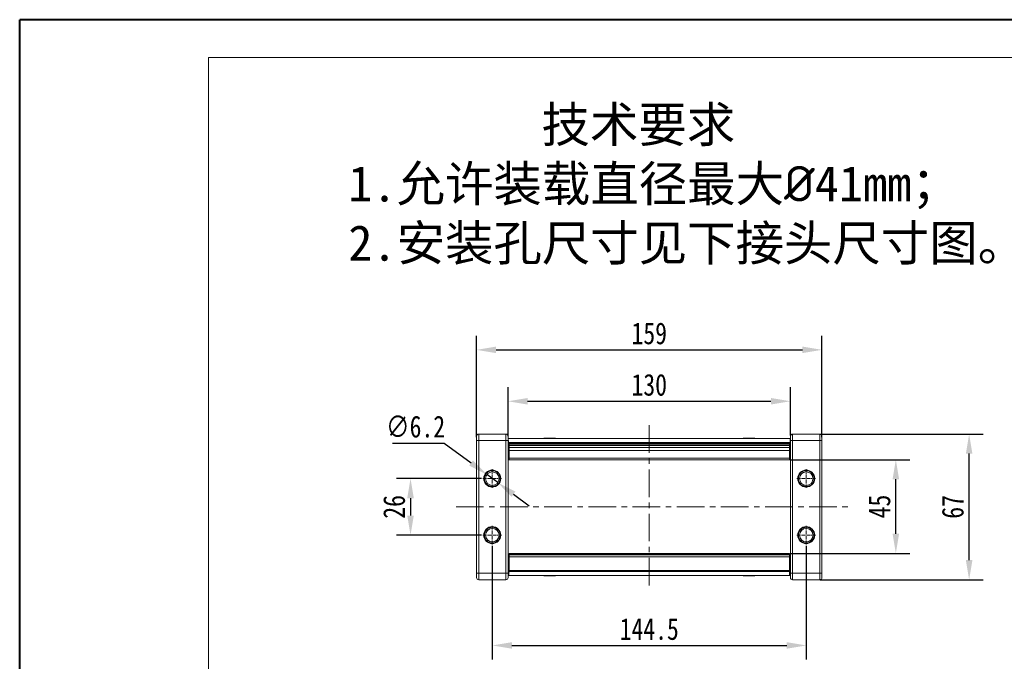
# Model space of a CAD drawing. Header units: millimetres. Extents: x 2854 to 4324, y 357 to 1390.
# Tile 9 of 45: x 2854 to 3307, y 1095 to 1390. Entities that reach past the tile are written whole.
import ezdxf

# ---------------------------------------------------------------- set-up
doc = ezdxf.new("R2010")
doc.units = ezdxf.units.MM
doc.linetypes.add('CENTER', pattern=[0.6, 0.375, -0.075, 0.075, -0.075])
doc.linetypes.add('CENTERX2', pattern=[20.32, 12.7, -2.54, 2.54, -2.54])
doc.styles.get("Standard").update_dxf_attribs({"font": '仿宋_GB2312.ttf', "width": 0.8})
doc.styles.add('样式 6', font='仿宋_GB2312.ttf')
doc.dimstyles.new('ISO-45.1', dxfattribs={"dimtxt": 10, "dimasz": 9, "dimexe": 6.5, "dimexo": 0.625, "dimgap": 2.5, "dimtad": 1, "dimtoh": 1, "dimdsep": 46, "dimtxsty": 'Standard', "dimcen": 2.5, "dimadec": 0, "dimazin": 0, "dimtfac": 1, "dimtmove": 0, "dimatfit": 3, "dimfxl": 0, "dimarcsym": 0})
doc.dimstyles.new('副本 ISO-45.1', dxfattribs={"dimtxt": 10, "dimasz": 9, "dimexe": 6.5, "dimexo": 0.625, "dimgap": 2.5, "dimtad": 1, "dimdsep": 46, "dimtxsty": 'Standard', "dimcen": 2.5, "dimadec": 0, "dimazin": 0, "dimtfac": 1, "dimtmove": 0, "dimatfit": 3, "dimfxl": 0, "dimarcsym": 0})

# ---------------------------------------------------------------- blocks, each defined once
blk = doc.blocks.new('*D2151')
at = {"color": 0, "lineweight": -2}
for p, q in [((3071.69, 1148.36), (3071.69, 1096.03)), ((3216.19, 1148.36), (3216.19, 1096.03)), ((3080.69, 1102.53), (3207.19, 1102.53))]:
    blk.add_line(p, q, dxfattribs=at)
at = {"color": 0, "lineweight": 9}
for points in [[(3080.69, 1104.03), (3080.69, 1101.03), (3071.69, 1102.53)], [(3207.19, 1104.03), (3207.19, 1101.03), (3216.19, 1102.53)]]:
    blk.add_solid(points, dxfattribs=at)
at = {"layer": 'Defpoints', "color": 0, "lineweight": 9}
for p in [(3071.69, 1148.98), (3216.19, 1148.98), (3216.19, 1102.53)]:
    blk.add_point(p, dxfattribs=at)
at = {"color": 0, "lineweight": 9, "insert": (3143.94, 1110.03), "char_height": 10, "attachment_point": 5}
blk.add_mtext('144.5', dxfattribs=at)
blk = doc.blocks.new('*D2152')
at = {"color": 0, "lineweight": -2}
for p, q in [((3209.21, 1187.97), (3263.94, 1187.97)), ((3257.44, 1153.89), (3257.44, 1178.97)), ((3209.12, 1144.89), (3263.94, 1144.89))]:
    blk.add_line(p, q, dxfattribs=at)
at = {"color": 0, "lineweight": 9}
for points in [[(3255.94, 1178.97), (3258.94, 1178.97), (3257.44, 1187.97)], [(3255.94, 1153.89), (3258.94, 1153.89), (3257.44, 1144.89)]]:
    blk.add_solid(points, dxfattribs=at)
at = {"layer": 'Defpoints', "color": 0, "lineweight": 9}
for p in [(3208.59, 1187.97), (3257.44, 1187.97), (3208.49, 1144.89)]:
    blk.add_point(p, dxfattribs=at)
at = {"color": 0, "lineweight": 9, "insert": (3249.94, 1166.43), "char_height": 10, "attachment_point": 5, "rotation": 90}
blk.add_mtext('45', dxfattribs=at)
blk = doc.blocks.new('*D2153')
at = {"color": 0, "lineweight": -2}
for p, q in [((3222.63, 1199.77), (3297.67, 1199.77)), ((3291.17, 1141.77), (3291.17, 1190.77)), ((3222.63, 1132.77), (3297.67, 1132.77))]:
    blk.add_line(p, q, dxfattribs=at)
at = {"color": 0, "lineweight": 9}
for points in [[(3289.67, 1190.77), (3292.67, 1190.77), (3291.17, 1199.77)], [(3289.67, 1141.77), (3292.67, 1141.77), (3291.17, 1132.77)]]:
    blk.add_solid(points, dxfattribs=at)
at = {"layer": 'Defpoints', "color": 0, "lineweight": 9}
for p in [(3222.01, 1199.77), (3291.17, 1199.77), (3222.01, 1132.77)]:
    blk.add_point(p, dxfattribs=at)
at = {"color": 0, "lineweight": 9, "insert": (3283.67, 1166.27), "char_height": 10, "attachment_point": 5, "rotation": 90}
blk.add_mtext('67', dxfattribs=at)
blk = doc.blocks.new('*D2154')
at = {"color": 0, "lineweight": -2}
for p, q in [((3078.94, 1198.8), (3078.94, 1221.35)), ((3208.94, 1199.06), (3208.94, 1221.35)), ((3087.94, 1214.85), (3199.94, 1214.85))]:
    blk.add_line(p, q, dxfattribs=at)
at = {"color": 0, "lineweight": 9}
for points in [[(3087.94, 1216.35), (3087.94, 1213.35), (3078.94, 1214.85)], [(3199.94, 1216.35), (3199.94, 1213.35), (3208.94, 1214.85)]]:
    blk.add_solid(points, dxfattribs=at)
at = {"layer": 'Defpoints', "color": 0, "lineweight": 9}
for p in [(3208.94, 1214.85), (3078.94, 1198.17), (3208.94, 1198.43)]:
    blk.add_point(p, dxfattribs=at)
at = {"color": 0, "lineweight": 9, "insert": (3143.94, 1222.35), "char_height": 10, "attachment_point": 5}
blk.add_mtext('130', dxfattribs=at)
blk = doc.blocks.new('*D2155')
at = {"color": 0, "lineweight": -2}
for p, q in [((3064.44, 1198.4), (3064.44, 1245)), ((3223.44, 1198.4), (3223.44, 1245)), ((3073.44, 1238.5), (3214.44, 1238.5))]:
    blk.add_line(p, q, dxfattribs=at)
at = {"color": 0, "lineweight": 9}
for points in [[(3073.44, 1240), (3073.44, 1237), (3064.44, 1238.5)], [(3214.44, 1240), (3214.44, 1237), (3223.44, 1238.5)]]:
    blk.add_solid(points, dxfattribs=at)
at = {"layer": 'Defpoints', "color": 0, "lineweight": 9}
for p in [(3223.44, 1238.5), (3064.44, 1197.77), (3223.44, 1197.77)]:
    blk.add_point(p, dxfattribs=at)
at = {"color": 0, "lineweight": 9, "insert": (3143.94, 1246), "char_height": 10, "attachment_point": 5}
blk.add_mtext('159', dxfattribs=at)
blk = doc.blocks.new('*D2156')
at = {"color": 0, "lineweight": -2}
for p, q in [((3066.78, 1179.27), (3027.56, 1179.27)), ((3034.06, 1170.27), (3034.06, 1162.27)), ((3066.78, 1153.27), (3027.56, 1153.27))]:
    blk.add_line(p, q, dxfattribs=at)
at = {"color": 0, "lineweight": 9}
for points in [[(3032.56, 1170.27), (3035.56, 1170.27), (3034.06, 1179.27)], [(3032.56, 1162.27), (3035.56, 1162.27), (3034.06, 1153.27)]]:
    blk.add_solid(points, dxfattribs=at)
at = {"layer": 'Defpoints', "color": 0, "lineweight": 9}
for p in [(3067.4, 1179.27), (3034.06, 1153.27), (3067.4, 1153.27)]:
    blk.add_point(p, dxfattribs=at)
at = {"color": 0, "lineweight": 9, "insert": (3026.56, 1166.27), "char_height": 10, "attachment_point": 5, "rotation": 90}
blk.add_mtext('26', dxfattribs=at)
blk = doc.blocks.new('*D2161')
at = {"color": 0, "lineweight": -2}
for p, q in [((3025.77, 1195.62), (3049.47, 1195.62)), ((3049.47, 1195.62), (3061.95, 1186.45)), ((3074.19, 1177.44), (3069.2, 1181.11)), ((3081.44, 1172.1), (3088.69, 1166.77))]:
    blk.add_line(p, q, dxfattribs=at)
at = {"color": 0, "lineweight": 9}
for points in [[(3062.84, 1187.65), (3061.06, 1185.24), (3069.2, 1181.11)], [(3082.33, 1173.31), (3080.55, 1170.89), (3074.19, 1177.44)]]:
    blk.add_solid(points, dxfattribs=at)
at = {"layer": 'Defpoints', "color": 0, "lineweight": 9}
for p in [(3069.2, 1181.11), (3074.19, 1177.44)]:
    blk.add_point(p, dxfattribs=at)
at = {"color": 0, "lineweight": 9, "insert": (3036.37, 1203.12), "char_height": 10, "attachment_point": 5}
blk.add_mtext('∅6.2', dxfattribs=at)

msp = doc.modelspace()

# ---------------------------------------------------------------- linework, layer by layer
at = {"color": 7, "lineweight": 40}
for p in [(2854.171, 357.338), (4314.999, 1390.351)]:
    msp.add_line(p, (2854.171, 1390.351), dxfattribs=at)
at = {"color": 7, "lineweight": 13}
for p in [(2941.125, 374.728), (4297.608, 1372.961)]:
    msp.add_line(p, (2941.125, 1372.961), dxfattribs=at)
at = {"color": 1, "linetype": 'CENTERX2', "lineweight": 13}
for p, q in [((3143.943, 1203.782), (3143.943, 1128.766)), ((3054.993, 1166.274), (3235.661, 1166.274))]:
    msp.add_line(p, q, dxfattribs=at)
at = {"color": 7, "linetype": 'Continuous', "lineweight": 15}
for p, q in [((3065.443, 1196.774), (3064.443, 1196.774)), ((3064.443, 1135.774), (3064.443, 1196.774)), ((3065.443, 1196.774), (3065.443, 1199.774)), ((3065.443, 1199.774), (3077.943, 1199.774)), ((3077.943, 1196.774), (3065.443, 1196.774)), ((3065.443, 1196.774), (3065.443, 1135.774)), ((3077.943, 1196.774), (3077.943, 1199.774)), ((3078.943, 1196.774), (3077.943, 1196.774)), ((3077.943, 1135.774), (3077.943, 1196.774)), ((3078.943, 1197.774), (3143.943, 1197.774)), ((3078.943, 1135.774), (3078.943, 1196.774)), ((3095.417, 1197.774), (3095.417, 1197.924)), ((3096.546, 1197.924), (3095.417, 1197.924)), ((3096.546, 1197.774), (3096.546, 1197.924)), ((3096.546, 1197.924), (3096.573, 1197.924)), ((3096.573, 1197.924), (3096.573, 1197.774)), ((3096.929, 1197.924), (3096.573, 1197.924)), ((3096.929, 1197.774), (3096.929, 1197.924)), ((3098.17, 1197.924), (3096.929, 1197.924)), ((3098.17, 1197.924), (3098.521, 1197.924)), ((3098.17, 1197.774), (3098.17, 1197.924)), ((3098.521, 1197.924), (3098.521, 1197.774)), ((3100.577, 1197.924), (3098.521, 1197.924)), ((3100.577, 1197.774), (3100.577, 1197.924)), ((3100.577, 1197.924), (3100.757, 1197.924)), ((3100.757, 1197.924), (3100.757, 1197.774)), ((3143.943, 1197.774), (3208.943, 1197.774)), ((3187.128, 1197.774), (3187.128, 1197.924)), ((3187.128, 1197.924), (3187.308, 1197.924)), ((3187.308, 1197.924), (3187.308, 1197.774)), ((3189.364, 1197.924), (3187.308, 1197.924)), ((3189.364, 1197.774), (3189.364, 1197.924)), ((3189.364, 1197.924), (3189.715, 1197.924)), ((3189.715, 1197.924), (3189.715, 1197.774)), ((3190.956, 1197.924), (3189.715, 1197.924)), ((3190.956, 1197.774), (3190.956, 1197.924)), ((3191.312, 1197.924), (3190.956, 1197.924)), ((3191.312, 1197.774), (3191.312, 1197.924)), ((3191.312, 1197.924), (3191.339, 1197.924)), ((3191.339, 1197.924), (3191.339, 1197.774)), ((3192.468, 1197.924), (3191.339, 1197.924)), ((3192.468, 1197.774), (3192.468, 1197.924)), ((3208.943, 1196.774), (3209.943, 1196.774)), ((3208.943, 1196.774), (3208.943, 1135.774)), ((3209.943, 1199.774), (3209.943, 1196.774)), ((3209.943, 1199.774), (3222.443, 1199.774)), ((3222.443, 1196.774), (3209.943, 1196.774)), ((3209.943, 1196.774), (3209.943, 1135.774)), ((3222.443, 1199.774), (3222.443, 1196.774)), ((3222.443, 1196.774), (3223.443, 1196.774)), ((3222.443, 1135.774), (3222.443, 1196.774)), ((3223.443, 1196.774), (3223.443, 1135.774)), ((3078.947, 1194.774), (3078.943, 1194.774)), ((3078.958, 1192.186), (3078.943, 1192.274)), ((3078.945, 1195.297), (3078.962, 1191.408)), ((3079.149, 1191.5), (3079.13, 1195.867)), ((3143.943, 1195.867), (3079.13, 1195.867)), ((3079.393, 1195.824), (3143.943, 1195.824)), ((3079.393, 1195.793), (3079.393, 1195.824)), ((3079.393, 1195.793), (3143.943, 1195.793)), ((3079.393, 1195.583), (3079.393, 1195.793)), ((3079.393, 1195.084), (3079.393, 1195.583)), ((3143.943, 1195.583), (3079.393, 1195.583)), ((3143.943, 1195.084), (3079.393, 1195.084)), ((3079.393, 1195.084), (3079.393, 1194.52)), ((3079.393, 1193.614), (3079.393, 1194.52)), ((3079.393, 1194.52), (3143.943, 1194.52)), ((3079.393, 1193.614), (3143.943, 1193.614)), ((3079.393, 1192.182), (3079.393, 1193.614)), ((3143.943, 1192.182), (3079.393, 1192.182)), ((3079.393, 1188.618), (3079.393, 1192.182)), ((3208.755, 1195.867), (3143.943, 1195.867)), ((3143.943, 1195.824), (3208.493, 1195.824)), ((3143.943, 1195.793), (3208.493, 1195.793)), ((3208.493, 1195.583), (3143.943, 1195.583)), ((3208.493, 1195.084), (3143.943, 1195.084)), ((3143.943, 1194.52), (3208.493, 1194.52)), ((3143.943, 1193.614), (3208.493, 1193.614)), ((3208.493, 1192.182), (3143.943, 1192.182)), ((3208.493, 1195.824), (3208.493, 1195.793)), ((3208.493, 1195.793), (3208.493, 1195.583)), ((3208.493, 1195.583), (3208.493, 1195.084)), ((3208.493, 1194.52), (3208.493, 1195.084)), ((3208.493, 1194.52), (3208.493, 1193.614)), ((3208.493, 1193.614), (3208.493, 1192.182)), ((3208.493, 1192.182), (3208.493, 1188.618)), ((3208.755, 1195.867), (3208.736, 1191.5)), ((3208.924, 1191.408), (3208.94, 1195.297)), ((3208.927, 1192.186), (3208.943, 1192.274)), ((3208.943, 1194.774), (3208.938, 1194.774)), ((3078.96, 1191.774), (3078.943, 1191.774)), ((3078.97, 1190.774), (3078.943, 1190.774)), ((3078.943, 1190.274), (3078.984, 1190.274)), ((3078.943, 1188.774), (3079.087, 1188.774)), ((3079.393, 1191.5), (3079.149, 1191.5)), ((3143.943, 1187.974), (3079.299, 1187.974)), ((3079.393, 1188.618), (3143.943, 1188.618)), ((3079.393, 1188.116), (3079.393, 1188.618)), ((3143.943, 1188.618), (3208.493, 1188.618)), ((3208.586, 1187.974), (3143.943, 1187.974)), ((3208.736, 1191.5), (3208.493, 1191.5)), ((3208.493, 1188.618), (3208.493, 1188.116)), ((3208.943, 1188.774), (3208.799, 1188.774)), ((3208.901, 1190.274), (3208.943, 1190.274)), ((3208.943, 1190.774), (3208.916, 1190.774)), ((3208.943, 1191.774), (3208.925, 1191.774)), ((3078.943, 1143.774), (3079.393, 1143.774)), ((3079.295, 1142.274), (3078.943, 1140.274)), ((3079.295, 1142.274), (3078.943, 1142.274)), ((3079.295, 1142.274), (3079.393, 1142.826)), ((3079.393, 1142.274), (3079.295, 1142.274)), ((3079.393, 1144.892), (3143.943, 1144.892)), ((3079.393, 1144.549), (3079.393, 1144.892)), ((3143.943, 1144.549), (3079.393, 1144.549)), ((3079.393, 1144.157), (3079.393, 1144.549)), ((3079.393, 1144.157), (3143.943, 1144.157)), ((3079.393, 1143.313), (3079.393, 1144.157)), ((3079.393, 1143.313), (3143.943, 1143.313)), ((3079.393, 1137.077), (3079.393, 1143.313)), ((3143.943, 1144.892), (3208.493, 1144.892)), ((3208.493, 1144.549), (3143.943, 1144.549)), ((3143.943, 1144.157), (3208.493, 1144.157)), ((3143.943, 1143.313), (3208.493, 1143.313)), ((3208.493, 1144.892), (3208.493, 1144.549)), ((3208.493, 1144.549), (3208.493, 1144.157)), ((3208.493, 1144.157), (3208.493, 1143.313)), ((3208.943, 1143.774), (3208.493, 1143.774)), ((3208.493, 1143.313), (3208.493, 1137.077)), ((3208.493, 1142.826), (3208.59, 1142.274)), ((3208.59, 1142.274), (3208.493, 1142.274)), ((3208.943, 1140.274), (3208.59, 1142.274)), ((3208.943, 1142.274), (3208.59, 1142.274)), ((3078.943, 1141.774), (3079.207, 1141.774)), ((3078.943, 1140.774), (3079.031, 1140.774)), ((3078.943, 1137.774), (3079.347, 1137.774)), ((3208.538, 1137.774), (3208.943, 1137.774)), ((3208.678, 1141.774), (3208.943, 1141.774)), ((3208.854, 1140.774), (3208.943, 1140.774)), ((3065.443, 1135.774), (3064.443, 1135.774)), ((3065.443, 1132.774), (3065.443, 1135.774)), ((3065.443, 1135.774), (3077.943, 1135.774)), ((3078.943, 1135.774), (3077.943, 1135.774)), ((3077.943, 1132.774), (3077.943, 1135.774)), ((3079.319, 1136.774), (3078.943, 1136.774)), ((3079.319, 1134.774), (3078.943, 1134.774)), ((3143.943, 1134.774), (3079.319, 1134.774)), ((3079.393, 1137.077), (3143.943, 1137.077)), ((3079.393, 1137.077), (3079.393, 1136.565)), ((3079.393, 1136.565), (3143.943, 1136.565)), ((3095.417, 1134.774), (3095.417, 1134.624)), ((3095.417, 1134.624), (3096.546, 1134.624)), ((3096.546, 1134.624), (3096.546, 1134.774)), ((3096.573, 1134.624), (3096.546, 1134.624)), ((3096.573, 1134.774), (3096.573, 1134.624)), ((3096.573, 1134.624), (3096.929, 1134.624)), ((3096.929, 1134.774), (3096.929, 1134.624)), ((3096.929, 1134.624), (3098.17, 1134.624)), ((3098.17, 1134.624), (3098.17, 1134.774)), ((3098.521, 1134.624), (3098.17, 1134.624)), ((3098.521, 1134.774), (3098.521, 1134.624)), ((3098.521, 1134.624), (3100.577, 1134.624)), ((3100.577, 1134.624), (3100.577, 1134.774)), ((3100.757, 1134.624), (3100.577, 1134.624)), ((3100.757, 1134.774), (3100.757, 1134.624)), ((3143.943, 1137.077), (3208.493, 1137.077)), ((3143.943, 1136.565), (3208.493, 1136.565)), ((3208.566, 1134.774), (3143.943, 1134.774)), ((3187.128, 1134.624), (3187.128, 1134.774)), ((3187.308, 1134.624), (3187.128, 1134.624)), ((3187.308, 1134.774), (3187.308, 1134.624)), ((3187.308, 1134.624), (3189.364, 1134.624)), ((3189.364, 1134.624), (3189.364, 1134.774)), ((3189.715, 1134.624), (3189.364, 1134.624)), ((3189.715, 1134.774), (3189.715, 1134.624)), ((3189.715, 1134.624), (3190.956, 1134.624)), ((3190.956, 1134.774), (3190.956, 1134.624)), ((3190.956, 1134.624), (3191.312, 1134.624)), ((3191.312, 1134.624), (3191.312, 1134.774)), ((3191.339, 1134.624), (3191.312, 1134.624)), ((3191.339, 1134.774), (3191.339, 1134.624)), ((3191.339, 1134.624), (3192.468, 1134.624)), ((3192.468, 1134.774), (3192.468, 1134.624)), ((3208.493, 1136.565), (3208.493, 1137.077)), ((3208.943, 1136.774), (3208.566, 1136.774)), ((3208.943, 1134.774), (3208.566, 1134.774)), ((3208.943, 1135.774), (3209.943, 1135.774)), ((3209.943, 1135.774), (3209.943, 1132.774)), ((3209.943, 1135.774), (3222.443, 1135.774)), ((3222.443, 1135.774), (3223.443, 1135.774)), ((3222.443, 1135.774), (3222.443, 1132.774)), ((3077.943, 1132.774), (3065.443, 1132.774)), ((3222.443, 1132.774), (3209.943, 1132.774))]:
    msp.add_line(p, q, dxfattribs=at)
at = {"color": 1, "linetype": 'CENTER', "lineweight": 9, "ltscale": 3.9624}
for p, q in [((3071.693, 1183.564), (3071.693, 1174.984)), ((3216.193, 1183.564), (3216.193, 1174.984)), ((3067.403, 1179.274), (3075.983, 1179.274)), ((3211.903, 1179.274), (3220.483, 1179.274)), ((3071.693, 1157.564), (3071.693, 1148.984)), ((3216.193, 1157.564), (3216.193, 1148.984)), ((3067.403, 1153.274), (3075.983, 1153.274)), ((3211.903, 1153.274), (3220.483, 1153.274))]:
    msp.add_line(p, q, dxfattribs=at)
at = {"color": 7, "linetype": 'Continuous', "lineweight": 15}
for centre, radius in [((3071.693, 1179.274), 3.9), ((3216.193, 1179.274), 3.9), ((3071.693, 1179.274), 3.1), ((3216.193, 1179.274), 3.1), ((3071.693, 1153.274), 3.9), ((3071.693, 1153.274), 3.1), ((3216.193, 1153.274), 3.9), ((3216.193, 1153.274), 3.1)]:
    msp.add_circle(centre, radius, dxfattribs=at)
for centre, start, end in [((3065.443, 1198.774), 90, 180), ((3077.943, 1198.774), 0, 90), ((3209.943, 1198.774), 90, 180), ((3222.443, 1198.774), 0, 90), ((3065.443, 1133.774), 180, 270), ((3077.943, 1133.774), 270, 0), ((3209.943, 1133.774), 180, 270), ((3222.443, 1133.774), 270, 0)]:
    msp.add_arc(centre, 1, start, end, dxfattribs=at)
at = {"color": 7, "linetype": 'Continuous', "lineweight": 15, "extrusion": (0, 0, -1)}
for centre, major_axis, ratio, start_param, end_param in [((3078.943, 1195.774), (0, -2), 0.0937783, 3.1415927, 4.666127), ((3208.943, 1195.774), (0, -2), 0.0937783, 1.6170583, 3.1415927), ((3078.898, 1195.274), (0, -0.5), 0.0937783, 4.4104983, 4.666127), ((3208.987, 1195.274), (0, -0.5), 0.0937783, 1.6170583, 1.872687), ((3079.299, 1191.574), (0, -3.6), 0.0937783, 6.0016292, 7.8077197), ((3079.299, 1191.574), (0, -1.6), 0.0937783, 5.6078432, 7.8077197), ((3208.586, 1191.574), (0, -1.6), 0.0937783, 4.7586509, 6.9585274), ((3208.586, 1191.574), (0, -3.6), 0.0937783, 4.7586509, 6.5647414), ((3079.414, 1136.277), (0, -2.8), 0.0280881, 1.9393673, 2.8720752), ((3208.472, 1136.277), (0, -2.8), 0.0280881, 3.4111101, 4.343818), ((3079.319, 1137.574), (0, -0.8), 0.0280881, 5.08096, 6.2831853), ((3079.319, 1137.574), (0, -2.8), 0.0280881, 5.08096, 6.2831853), ((3208.566, 1137.574), (0, -2.8), 0.0280881, 0, 1.2022253), ((3208.566, 1137.574), (0, -0.8), 0.0280881, 0, 1.2022253)]:
    msp.add_ellipse(centre, major_axis=major_axis, ratio=ratio, start_param=start_param, end_param=end_param, dxfattribs=at)
at = {"color": 7, "linetype": 'Continuous', "lineweight": 15}
for points, knots in [([(3064.443, 1196.774), (3064.443, 1197.026), (3064.443, 1197.414), (3064.443, 1197.88), (3064.443, 1198.198), (3064.443, 1198.457), (3064.443, 1198.706), (3064.443, 1198.747), (3064.443, 1198.774)], [0, 0, 0, 0, 0.2394429, 0.3698071, 0.5000001, 0.6303641, 0.7605571, 1, 1, 1, 1]), ([(3078.943, 1196.774), (3078.943, 1197.026), (3078.943, 1197.414), (3078.943, 1197.88), (3078.943, 1198.198), (3078.943, 1198.457), (3078.943, 1198.706), (3078.943, 1198.747), (3078.943, 1198.774)], [0, 0, 0, 0, 0.2394429, 0.3696359, 0.4999999, 0.6301929, 0.7605571, 1, 1, 1, 1]), ([(3208.943, 1198.774), (3208.943, 1198.747), (3208.943, 1198.706), (3208.943, 1198.457), (3208.943, 1198.198), (3208.943, 1197.88), (3208.943, 1197.414), (3208.943, 1197.026), (3208.943, 1196.774)], [0, 0, 0, 0, 0.23944295, 0.36963586, 0.49999992, 0.63019291, 0.76055705, 1, 1, 1, 1]), ([(3223.443, 1198.774), (3223.443, 1198.747), (3223.443, 1198.706), (3223.443, 1198.457), (3223.443, 1198.198), (3223.443, 1197.88), (3223.443, 1197.414), (3223.443, 1197.026), (3223.443, 1196.774)], [0, 0, 0, 0, 0.23944295, 0.36980709, 0.50000008, 0.63036414, 0.76055705, 1, 1, 1, 1]), ([(3075.293, 1179.274), (3075.244, 1179.727), (3075.17, 1180.426), (3074.721, 1181.265), (3074.256, 1181.837), (3073.683, 1182.305), (3072.844, 1182.739), (3071.693, 1182.961), (3070.541, 1182.739), (3069.702, 1182.305), (3069.129, 1181.837), (3068.664, 1181.265), (3068.216, 1180.426), (3068.141, 1179.727), (3068.093, 1179.274)], [0, 0, 0, 0, 0.1197215, 0.184837, 0.25, 0.3151155, 0.3802785, 0.5, 0.6197215, 0.684837, 0.75, 0.8151155, 0.8802785, 1, 1, 1, 1]), ([(3219.793, 1179.274), (3219.744, 1179.727), (3219.67, 1180.426), (3219.221, 1181.265), (3218.756, 1181.837), (3218.183, 1182.305), (3217.344, 1182.739), (3216.193, 1182.961), (3215.041, 1182.739), (3214.202, 1182.305), (3213.629, 1181.837), (3213.164, 1181.265), (3212.716, 1180.426), (3212.641, 1179.727), (3212.593, 1179.274)], [0, 0, 0, 0, 0.1197215, 0.184837, 0.25, 0.3151155, 0.3802785, 0.5, 0.6197215, 0.684837, 0.75, 0.8151155, 0.8802785, 1, 1, 1, 1]), ([(3068.093, 1179.274), (3068.141, 1178.821), (3068.216, 1178.122), (3068.664, 1177.283), (3069.129, 1176.711), (3069.702, 1176.243), (3070.541, 1175.809), (3071.693, 1175.587), (3072.844, 1175.809), (3073.683, 1176.243), (3074.256, 1176.711), (3074.721, 1177.283), (3075.17, 1178.122), (3075.244, 1178.821), (3075.293, 1179.274)], [0, 0, 0, 0, 0.1197215, 0.184837, 0.25, 0.3151155, 0.3802785, 0.5, 0.6197215, 0.684837, 0.75, 0.8151155, 0.8802785, 1, 1, 1, 1]), ([(3212.593, 1179.274), (3212.641, 1178.821), (3212.716, 1178.122), (3213.164, 1177.283), (3213.629, 1176.711), (3214.202, 1176.243), (3215.041, 1175.809), (3216.193, 1175.587), (3217.344, 1175.809), (3218.183, 1176.243), (3218.756, 1176.711), (3219.221, 1177.283), (3219.67, 1178.122), (3219.744, 1178.821), (3219.793, 1179.274)], [0, 0, 0, 0, 0.1197215, 0.184837, 0.25, 0.3151155, 0.3802785, 0.5, 0.6197215, 0.684837, 0.75, 0.8151155, 0.8802785, 1, 1, 1, 1]), ([(3075.293, 1153.274), (3075.244, 1153.727), (3075.17, 1154.426), (3074.721, 1155.265), (3074.256, 1155.837), (3073.683, 1156.305), (3072.844, 1156.739), (3071.693, 1156.961), (3070.541, 1156.739), (3069.702, 1156.305), (3069.129, 1155.837), (3068.664, 1155.265), (3068.216, 1154.426), (3068.141, 1153.727), (3068.093, 1153.274)], [0, 0, 0, 0, 0.1197215, 0.184837, 0.25, 0.3151155, 0.3802785, 0.5, 0.6197215, 0.684837, 0.75, 0.8151155, 0.8802785, 1, 1, 1, 1]), ([(3219.793, 1153.274), (3219.744, 1153.727), (3219.67, 1154.426), (3219.221, 1155.265), (3218.756, 1155.837), (3218.183, 1156.305), (3217.344, 1156.739), (3216.193, 1156.961), (3215.041, 1156.739), (3214.202, 1156.305), (3213.629, 1155.837), (3213.164, 1155.265), (3212.716, 1154.426), (3212.641, 1153.727), (3212.593, 1153.274)], [0, 0, 0, 0, 0.1197215, 0.184837, 0.25, 0.3151155, 0.3802785, 0.5, 0.6197215, 0.684837, 0.75, 0.8151155, 0.8802785, 1, 1, 1, 1]), ([(3068.093, 1153.274), (3068.141, 1152.821), (3068.216, 1152.122), (3068.664, 1151.283), (3069.129, 1150.711), (3069.702, 1150.243), (3070.541, 1149.809), (3071.693, 1149.587), (3072.844, 1149.809), (3073.683, 1150.243), (3074.256, 1150.711), (3074.721, 1151.283), (3075.17, 1152.122), (3075.244, 1152.821), (3075.293, 1153.274)], [0, 0, 0, 0, 0.1197215, 0.184837, 0.25, 0.3151155, 0.3802785, 0.5, 0.6197215, 0.684837, 0.75, 0.8151155, 0.8802785, 1, 1, 1, 1]), ([(3212.593, 1153.274), (3212.641, 1152.821), (3212.716, 1152.122), (3213.164, 1151.283), (3213.629, 1150.711), (3214.202, 1150.243), (3215.041, 1149.809), (3216.193, 1149.587), (3217.344, 1149.809), (3218.183, 1150.243), (3218.756, 1150.711), (3219.221, 1151.283), (3219.67, 1152.122), (3219.744, 1152.821), (3219.793, 1153.274)], [0, 0, 0, 0, 0.1197215, 0.184837, 0.25, 0.3151155, 0.3802785, 0.5, 0.6197215, 0.684837, 0.75, 0.8151155, 0.8802785, 1, 1, 1, 1]), ([(3064.443, 1133.774), (3064.443, 1133.801), (3064.443, 1133.842), (3064.443, 1134.091), (3064.443, 1134.35), (3064.443, 1134.668), (3064.443, 1135.134), (3064.443, 1135.523), (3064.443, 1135.774)], [0, 0, 0, 0, 0.23944295, 0.36980709, 0.50000008, 0.63036414, 0.76055705, 1, 1, 1, 1]), ([(3078.943, 1133.774), (3078.943, 1133.801), (3078.943, 1133.842), (3078.943, 1134.091), (3078.943, 1134.35), (3078.943, 1134.668), (3078.943, 1135.134), (3078.943, 1135.523), (3078.943, 1135.774)], [0, 0, 0, 0, 0.2394429, 0.3696359, 0.4999999, 0.6301929, 0.7605571, 1, 1, 1, 1]), ([(3208.943, 1135.774), (3208.943, 1135.523), (3208.943, 1135.134), (3208.943, 1134.668), (3208.943, 1134.35), (3208.943, 1134.091), (3208.943, 1133.842), (3208.943, 1133.801), (3208.943, 1133.774)], [0, 0, 0, 0, 0.2394429, 0.3696359, 0.4999999, 0.6301929, 0.7605571, 1, 1, 1, 1]), ([(3223.443, 1135.774), (3223.443, 1135.523), (3223.443, 1135.134), (3223.443, 1134.668), (3223.443, 1134.35), (3223.443, 1134.091), (3223.443, 1133.842), (3223.443, 1133.801), (3223.443, 1133.774)], [0, 0, 0, 0, 0.2394429, 0.3698071, 0.5000001, 0.6303641, 0.7605571, 1, 1, 1, 1])]:
    msp.add_open_spline(points, degree=3, knots=knots, dxfattribs=at)

# ---------------------------------------------------------------- texts
at = {"insert": (3005.416, 1350.326), "char_height": 16.3409, "attachment_point": 1, "style": '样式 6'}
msp.add_mtext('        技术要求\\P1.允许装载直径最大{\\fISOCPEUR|b0|i0|c0|p34;%%C}41mm；\\P2.安装孔尺寸见下接头尺寸图。', dxfattribs=at)

# ---------------------------------------------------------------- dimensions: what is measured, and where the dimension line sits
at = {"color": 5, "lineweight": 9}
for base, p1, p2, picture, middle in [((3223.443, 1238.499), (3064.443, 1197.774), (3223.443, 1197.774), '*D2155', (3143.943, 1245.999)), ((3208.943, 1214.854), (3078.943, 1198.173), (3208.943, 1198.434), '*D2154', (3143.943, 1222.354)), ((3216.193, 1102.527), (3071.693, 1148.984), (3216.193, 1148.984), '*D2151', (3143.943, 1110.027))]:
    dim = msp.add_linear_dim(base=base, p1=p1, p2=p2, dimstyle='副本 ISO-45.1', dxfattribs=at)
    dim.commit()
    dim.dimension.update_dxf_attribs({"geometry": picture, "text_midpoint": middle})
dim = msp.add_diameter_dim_2p(p1=(3074.189, 1177.437), p2=(3069.196, 1181.111), dimstyle='ISO-45.1', dxfattribs=at)
dim.commit()
dim.dimension.update_dxf_attribs({"geometry": '*D2161', "text_midpoint": (3036.372, 1195.623), "dimtype": 163})
for base, p1, p2, picture, middle in [((3291.17, 1199.774), (3222.007, 1132.774), (3222.007, 1199.774), '*D2153', (3283.67, 1166.274)), ((3034.06, 1153.274), (3067.403, 1179.274), (3067.403, 1153.274), '*D2156', (3026.56, 1166.274))]:
    dim = msp.add_linear_dim(base=base, p1=p1, p2=p2, angle=270, dimstyle='副本 ISO-45.1', dxfattribs=at)
    dim.commit()
    dim.dimension.update_dxf_attribs({"geometry": picture, "text_midpoint": middle})
dim = msp.add_linear_dim(base=(3257.443, 1187.974), p1=(3208.493, 1144.892), p2=(3208.586, 1187.974), angle=270, text='45', dimstyle='副本 ISO-45.1', dxfattribs=at)
dim.commit()
dim.dimension.update_dxf_attribs({"geometry": '*D2152', "text_midpoint": (3249.943, 1166.433)})

doc.saveas('drawing.dxf')
